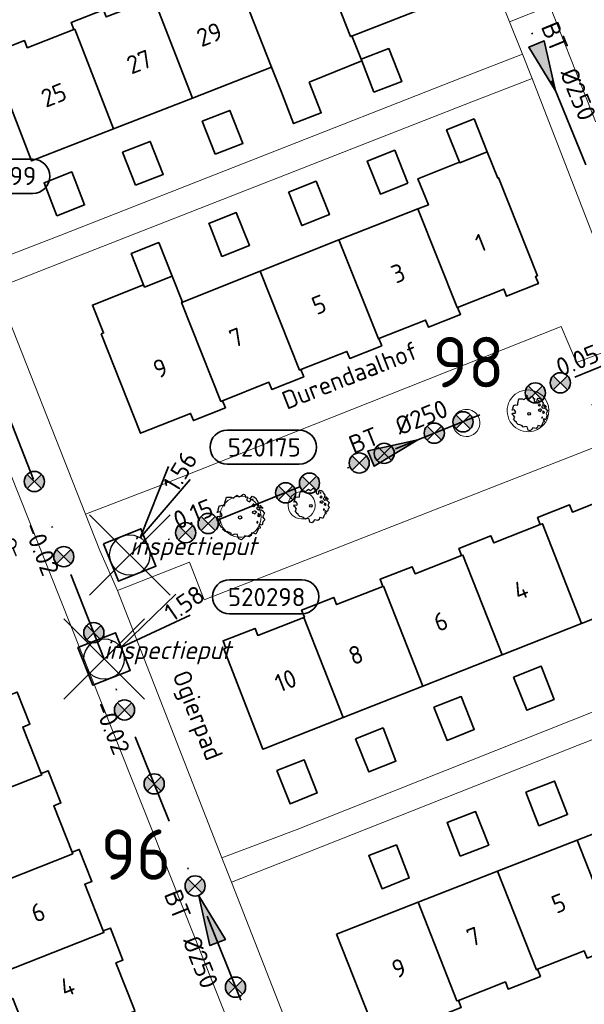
# Model space of a CAD drawing. Header units: metres. Extents: x 152391 to 157968, y 462336 to 467280.
# Tile 256 of 256: x 155052 to 155094, y 464842 to 464915. Entities that reach past the tile are written whole.
import ezdxf
from ezdxf.enums import TextEntityAlignment as Align

# ---------------------------------------------------------------- set-up
doc = ezdxf.new("R2010")
doc.units = ezdxf.units.M
doc.header["$LTSCALE"] = 0.75
doc.header["$PDMODE"] = 3
doc.header["$PDSIZE"] = 3
doc.linetypes.add('RI-VWA_BETON', pattern=[19, 9, -5, 0, -5])
doc.layers.get('0').update_dxf_attribs({"lineweight": 25})
doc.layers.get('defpoints').update_dxf_attribs({"lineweight": 25})
for name, color, linetype, lineweight in [('B-GV-GR-BOOM-S', 252, 'Continuous', 25), ('B-WE-GR-BEPLANTING_CULTUUR_BODEMBEDEKKER-GV', 251, 'Continuous', 18), ('B-WE-GR-BEPLANTING_CULTUUR_HEESTERS-GV', 251, 'Continuous', 18), ('B-WE-OG-BEBOUWING-GV', 6, 'Continuous', 35), ('B-WE-OG-BEBOUWING-T18', 1, 'Continuous', 18), ('B-WE-OG-TOPOGRAFIE-T18', 1, 'Continuous', 18), ('B-WE-VH-VERHARDING_TEGEL-GV', 251, 'Continuous', 18), ('N-OI-RI-BIJZONDERDERHEDEN-T18', 134, 'Continuous', 18), ('N-OI-RI-T50', 130, 'Continuous', 50), ('N-OI-RI-VWA_PUTNUMMER-S @ 0.75', 36, 'Continuous', 35), ('N-OI-RI-VWA_RIOOLPUT_INSPECTIEPUT-S', 36, 'Continuous', 35), ('N-OI-RI-VWA_STROOMRICHTING-S @ 0.75', 36, 'Continuous', 35), ('N-OI-RI-VWA_TRANSPORTLEIDING_BETON_250-G', 36, 'RI-VWA_BETON', 35)]:
    doc.layers.add(name, color=color, linetype=linetype, lineweight=lineweight)
doc.layers.add('inspectieput', color=7, linetype='Continuous', plot=False)
doc.layers.add('N-OI-RI-VRIJVERVAL_HULPSTUK-S', color=210, linetype='Continuous', lineweight=35, plot=False)
doc.styles.add('NLCS-ISO', font='isocpeur.ttf')
doc.styles.add('NLCS-ISO-M750-T18', font='NLCS-ISO.ttf', dxfattribs={"height": 1.35})
doc.styles.add('NLCS-ISO-M750-T18_CURSIEF', font='NLCS-ISO.ttf', dxfattribs={"oblique": 15, "height": 1.35})
doc.styles.add('NLCS-ISO-M750-T50', font='NLCS-ISO.ttf', dxfattribs={"height": 3.75})

# ---------------------------------------------------------------- blocks, each defined once
blk = doc.blocks.new('*U108')
at = {"ltscale": 0.1}
blk.add_hatch(color=256, dxfattribs=at).paths.add_polyline_path([(2.5, 0), (-2.5, -0.833), (-2.5, 0.833)])
at = {"ltscale": 0.1, "flags": 128}
blk.add_lwpolyline([(2.5, 0), (-2.5, -0.833), (-2.5, 0.833)], close=True, dxfattribs=at)
at = {"ltscale": 0.1, "style": 'NLCS-ISO'}
for tag, p in [('BOBL', (-21.86, -3.24)), ('MAT', (-1, -3.74))]:
    blk.add_attdef(tag, text='', height=1.8, dxfattribs=at).set_placement(p, align=Align.BOTTOM_RIGHT)
for tag, p in [('BOBR', (16.014, -3.23)), ('DIA', (1, -3.74))]:
    blk.add_attdef(tag, text='', height=1.8, dxfattribs=at).set_placement(p, align=Align.BOTTOM_LEFT)
at = {"layer": 'defpoints', "ltscale": 0.1, "style": 'NLCS-ISO', "flags": 1}
blk.add_attdef('JVA', text='', height=1.8, dxfattribs=at).set_placement((0, -1), align=Align.TOP_CENTER)
blk = doc.blocks.new('*U136')
at = {"ltscale": 0.1}
blk.add_hatch(color=256, dxfattribs=at).paths.add_polyline_path([(2.5, 0), (-2.5, -0.833), (-2.5, 0.833)])
at = {"ltscale": 0.1, "flags": 128}
blk.add_lwpolyline([(2.5, 0), (-2.5, -0.833), (-2.5, 0.833)], close=True, dxfattribs=at)
at = {"ltscale": 0.1, "style": 'NLCS-ISO'}
for tag, p in [('BOBL', (-18.919, 0)), ('MAT', (-1, 0.5))]:
    blk.add_attdef(tag, text='', height=1.8, dxfattribs=at).set_placement(p, align=Align.BOTTOM_RIGHT)
for tag, p in [('DIA', (1, 0.5)), ('BOBR', (17.973, -0.004))]:
    blk.add_attdef(tag, text='', height=1.8, dxfattribs=at).set_placement(p, align=Align.BOTTOM_LEFT)
at = {"layer": 'defpoints', "ltscale": 0.1, "style": 'NLCS-ISO', "flags": 1}
blk.add_attdef('JVA', text='', height=1.8, dxfattribs=at).set_placement((0, -1), align=Align.TOP_CENTER)
blk = doc.blocks.new('*U137')
at = {"ltscale": 0.1}
blk.add_hatch(color=256, dxfattribs=at).paths.add_polyline_path([(2.5, 0), (-2.5, -0.833), (-2.5, 0.833)])
at = {"ltscale": 0.1, "flags": 128}
blk.add_lwpolyline([(2.5, 0), (-2.5, -0.833), (-2.5, 0.833)], close=True, dxfattribs=at)
at = {"ltscale": 0.1, "style": 'NLCS-ISO'}
for tag, p in [('BOBL', (-20.238, 0)), ('MAT', (-1, 0.5))]:
    blk.add_attdef(tag, text='', height=1.8, dxfattribs=at).set_placement(p, align=Align.BOTTOM_RIGHT)
for tag, p in [('DIA', (1, 0.5)), ('BOBR', (19.292, -0.005))]:
    blk.add_attdef(tag, text='', height=1.8, dxfattribs=at).set_placement(p, align=Align.BOTTOM_LEFT)
at = {"layer": 'defpoints', "ltscale": 0.1, "style": 'NLCS-ISO', "flags": 1}
blk.add_attdef('JVA', text='', height=1.8, dxfattribs=at).set_placement((0, -1), align=Align.TOP_CENTER)
blk = doc.blocks.new('*U142')
at = {"ltscale": 0.1}
blk.add_hatch(color=256, dxfattribs=at).paths.add_polyline_path([(-2.5, 0), (2.5, -0.833), (2.5, 0.833)])
at = {"ltscale": 0.1, "flags": 128}
blk.add_lwpolyline([(-2.5, 0), (2.5, -0.833), (2.5, 0.833)], close=True, dxfattribs=at)
at = {"ltscale": 0.1, "style": 'NLCS-ISO'}
for tag, p in [('BOBL', (-18.461, -3.24)), ('MAT', (-1, -3.74))]:
    blk.add_attdef(tag, text='', height=1.8, dxfattribs=at).set_placement(p, align=Align.BOTTOM_RIGHT)
for tag, p in [('BOBR', (17.515, -3.236)), ('DIA', (1, -3.74))]:
    blk.add_attdef(tag, text='', height=1.8, dxfattribs=at).set_placement(p, align=Align.BOTTOM_LEFT)
at = {"layer": 'defpoints', "ltscale": 0.1, "style": 'NLCS-ISO', "flags": 1}
blk.add_attdef('JVA', text='', height=1.8, dxfattribs=at).set_placement((0, -1), align=Align.TOP_CENTER)
blk = doc.blocks.new('*U143')
at = {"ltscale": 0.1}
blk.add_hatch(color=256, dxfattribs=at).paths.add_polyline_path([(-2.5, 0), (2.5, -0.833), (2.5, 0.833)])
at = {"ltscale": 0.1, "flags": 128}
blk.add_lwpolyline([(-2.5, 0), (2.5, -0.833), (2.5, 0.833)], close=True, dxfattribs=at)
at = {"ltscale": 0.1, "style": 'NLCS-ISO'}
for tag, p in [('BOBL', (-24.572, 0)), ('MAT', (-1, 0.5))]:
    blk.add_attdef(tag, text='', height=1.8, dxfattribs=at).set_placement(p, align=Align.BOTTOM_RIGHT)
for tag, p in [('DIA', (1, 0.5)), ('BOBR', (23.626, -0.008))]:
    blk.add_attdef(tag, text='', height=1.8, dxfattribs=at).set_placement(p, align=Align.BOTTOM_LEFT)
at = {"layer": 'defpoints', "ltscale": 0.1, "style": 'NLCS-ISO', "flags": 1}
blk.add_attdef('JVA', text='', height=1.8, dxfattribs=at).set_placement((0, -1), align=Align.TOP_CENTER)
blk = doc.blocks.new('*U274')
for q in [(7.61, -5.823), (8.857, -3.656)]:
    blk.add_line((1.733, -0.998), q)
blk.add_lwpolyline([(15.731, -11.882), (8.573, -11.882, -1), (8.573, -8.498), (15.731, -8.498, -1)], format="xyb", close=True)
at = {"ltscale": 0.1, "style": 'NLCS-ISO'}
blk.add_attdef('PUTHGT', text='', height=1.8, rotation=330.07382, dxfattribs=at).set_placement((6.614, -3.84), align=Align.MIDDLE_LEFT)
blk.add_attdef('PUTNR', text='', height=1.8, dxfattribs=at).set_placement((12.254, -8.358), align=Align.MIDDLE_CENTER)
blk = doc.blocks.new('B-SRI-PUT_VWA-SO')
at = {"flags": 128}
blk.add_lwpolyline([(-2, 2), (2, 2), (2, -2), (-2, -2)], close=True, dxfattribs=at)
at = {"lineweight": -3, "flags": 128}
blk.add_lwpolyline([(2, -2), (2, 2), (-2, 2), (-2, -2)], close=True, dxfattribs=at)
at = {"lineweight": -3}
blk.add_circle((0, 0), 2, dxfattribs=at)
blk = doc.blocks.new('*U182')
for q in [(3.851, 8.774), (5.99, 7.479)]:
    blk.add_line((1.036, 1.711), q)
blk.add_lwpolyline([(16.81, 12.391), (9.652, 12.391, 1), (9.652, 9.007), (16.81, 9.007, 1)], format="xyb", close=True)
at = {"ltscale": 0.1, "style": 'NLCS-ISO'}
blk.add_attdef('PUTHGT', text='', height=1.8, rotation=58.80507, dxfattribs=at).set_placement((3.937, 6.557), align=Align.MIDDLE_LEFT)
blk.add_attdef('PUTNR', text='', height=1.8, dxfattribs=at).set_placement((13.333, 10.667), align=Align.MIDDLE_CENTER)
blk = doc.blocks.new('*U268')
for q in [(7.111, 6.423), (8.53, 4.365)]:
    blk.add_line((1.646, 1.136), q)
blk.add_lwpolyline([(19.595, 7.868), (12.437, 7.868, 1), (12.437, 4.483), (19.595, 4.483, 1)], format="xyb", close=True)
at = {"ltscale": 0.1, "style": 'NLCS-ISO'}
blk.add_attdef('PUTHGT', text='', height=1.8, rotation=34.59382, dxfattribs=at).set_placement((6.28, 4.365), align=Align.MIDDLE_LEFT)
blk.add_attdef('PUTNR', text='', height=1.8, dxfattribs=at).set_placement((16.118, 6.143), align=Align.MIDDLE_CENTER)
blk = doc.blocks.new('SRI-HULP')
h = blk.add_hatch(color=256)
h.dxf.hatch_style = 1
h.paths.add_polyline_path([(-0.707, 0.707, 0.198912), (-1, 0, 0.198912), (-0.707, -0.707), (0, 0)])
h = blk.add_hatch(color=256)
h.dxf.hatch_style = 1
h.paths.add_polyline_path([(1, 0, 0.198912), (0.707, 0.707), (0, 0), (0.707, -0.707, 0.198912)])
for p, q in [((-0.707, 0.707), (0.707, -0.707)), ((-0.707, -0.707), (0.707, 0.707))]:
    blk.add_line(p, q)
blk.add_circle((0, 0), 1)
blk = doc.blocks.new('ACMAP_ANN_TEMPLATE_type knoop')
at = {"layer": 'defpoints', "style": 'NLCS-ISO-M750-T18_CURSIEF', "oblique": 15}
blk.add_attdef('type_knoop', (0, 0), '', height=1.35, dxfattribs=at)
blk = doc.blocks.new('SGR-BOOM_21_30')
at = {"linetype": 'Continuous'}
for p, q in [((-1.051, 1.335), (-1.016, 1.499)), ((-1.016, 1.499), (-0.668, 1.499)), ((-0.668, 1.499), (-0.516, 1.433)), ((-0.47, 1.45), (-0.365, 1.548)), ((-0.365, 1.548), (-0.226, 1.647)), ((-0.226, 1.647), (-0.133, 1.581)), ((-0.133, 1.581), (-0.063, 1.515)), ((-0.063, 1.515), (0.065, 1.581)), ((0.065, 1.581), (0.205, 1.712)), ((0.205, 1.712), (0.263, 1.729)), ((0.263, 1.729), (0.333, 1.696)), ((0.333, 1.696), (0.391, 1.647)), ((0.402, 1.532), (0.379, 1.499)), ((0.379, 1.499), (0.53, 1.515)), ((0.391, 1.647), (0.402, 1.532)), ((0.542, 1.483), (0.507, 1.285)), ((0.53, 1.515), (0.542, 1.483)), ((0.786, 1.4), (0.891, 1.565)), ((0.891, 1.565), (1.019, 1.532)), ((1.019, 1.532), (1.158, 1.45)), ((-1.633, 0.579), (-1.528, 0.875)), ((-1.528, 0.875), (-1.458, 0.858)), ((-1.458, 0.858), (-1.342, 0.908)), ((-1.342, 0.908), (-1.179, 0.858)), ((-1.179, 0.858), (-1.121, 0.924)), ((-1.133, 1.088), (-1.109, 1.187)), ((-1.121, 0.924), (-1.133, 1.088)), ((-1.109, 1.187), (-1.051, 1.335)), ((-0.516, 1.433), (-0.47, 1.45)), ((0.507, 1.285), (0.565, 1.236)), ((0.565, 1.236), (0.693, 1.154)), ((0.693, 1.154), (0.751, 1.203)), ((0.751, 1.203), (0.798, 1.285)), ((0.798, 1.285), (0.786, 1.4)), ((0.937, 0.908), (0.891, 0.875)), ((0.891, 0.875), (0.926, 0.825)), ((0.972, 1.368), (0.926, 1.335)), ((0.926, 1.335), (0.949, 1.253)), ((0.926, 0.825), (0.984, 0.842)), ((0.972, 0.973), (0.937, 0.908)), ((0.949, 1.253), (0.961, 1.236)), ((0.961, 1.269), (0.972, 1.368)), ((1.03, 0.973), (0.972, 0.973)), ((0.984, 0.842), (1.03, 0.776)), ((1.077, 0.94), (1.03, 0.973)), ((1.03, 0.776), (1.077, 0.842)), ((1.124, 0.875), (1.077, 0.94)), ((1.077, 0.842), (1.124, 0.875)), ((1.158, 1.45), (1.251, 1.269)), ((1.321, 0.793), (1.228, 0.694)), ((1.251, 1.269), (1.379, 1.055)), ((1.379, 1.055), (1.321, 0.793)), ((1.472, 0.858), (1.438, 0.809)), ((1.438, 0.809), (1.461, 0.743)), ((1.461, 0.743), (1.531, 0.694)), ((1.542, 0.858), (1.472, 0.858)), ((1.624, 0.76), (1.542, 0.858)), ((1.728, 0.71), (1.624, 0.76)), ((-1.703, 0.365), (-1.656, 0.48)), ((-1.493, 0.415), (-1.703, 0.365)), ((-1.679, -0.029), (-1.668, 0.086)), ((-1.668, 0.086), (-1.389, 0.07)), ((-1.656, 0.48), (-1.598, 0.53)), ((-1.598, 0.53), (-1.633, 0.579)), ((-1.423, 0.333), (-1.493, 0.415)), ((-1.33, 0.185), (-1.423, 0.333)), ((-1.389, 0.07), (-1.33, 0.185)), ((0.926, 0.415), (0.891, 0.333)), ((0.891, 0.333), (1.03, 0.316)), ((1.054, 0.464), (0.926, 0.415)), ((1.03, 0.316), (1.112, 0.251)), ((1.112, 0.464), (1.054, 0.464)), ((1.217, 0.398), (1.112, 0.464)), ((1.112, 0.251), (1.205, 0.365)), ((1.205, 0.365), (1.24, 0.415)), ((1.228, 0.694), (1.275, 0.628)), ((1.275, 0.628), (1.379, 0.563)), ((1.344, 0.185), (1.31, 0.103)), ((1.434, 0.049), (1.31, 0.103)), ((1.356, 0.3), (1.344, 0.234)), ((1.344, 0.234), (1.344, 0.185)), ((1.426, 0.234), (1.356, 0.3)), ((1.379, 0.563), (1.438, 0.595)), ((1.472, 0.201), (1.426, 0.234)), ((1.434, 0.049), (1.507, 0.136)), ((1.438, 0.595), (1.565, 0.563)), ((1.507, 0.136), (1.472, 0.201)), ((1.531, 0.727), (1.635, 0.678)), ((1.531, 0.694), (1.542, 0.727)), ((1.565, 0.563), (1.635, 0.513)), ((1.635, 0.678), (1.728, 0.71)), ((1.635, 0.513), (1.81, 0.316)), ((1.717, 0.103), (1.67, 0.037)), ((1.67, 0.037), (1.763, -0.094)), ((1.81, 0.316), (1.717, 0.103)), ((-1.54, -0.177), (-1.679, -0.029)), ((-1.551, -0.505), (-1.493, -0.423)), ((-1.354, -0.752), (-1.551, -0.505)), ((-1.435, -0.324), (-1.54, -0.177)), ((-1.493, -0.423), (-1.435, -0.324)), ((1.286, -0.292), (1.24, -0.357)), ((1.24, -0.357), (1.251, -0.423)), ((1.263, -0.423), (1.333, -0.407)), ((1.333, -0.341), (1.286, -0.292)), ((1.333, -0.407), (1.333, -0.341)), ((1.461, -0.472), (1.391, -0.587)), ((1.391, -0.587), (1.426, -0.637)), ((1.426, -0.637), (1.496, -0.702)), ((1.577, -0.587), (1.461, -0.472)), ((1.496, -0.702), (1.484, -0.801)), ((1.658, -0.522), (1.577, -0.587)), ((1.682, -0.423), (1.658, -0.522)), ((1.717, -0.308), (1.682, -0.423)), ((1.845, -0.177), (1.717, -0.308)), ((1.763, -0.094), (1.845, -0.177)), ((-1.249, -0.784), (-1.354, -0.752)), ((-1.272, -0.899), (-1.249, -0.784)), ((-1.109, -1.047), (-1.272, -0.899)), ((-0.912, -1.08), (-1.109, -1.047)), ((-0.668, -1.179), (-0.912, -1.08)), ((-0.679, -1.294), (-0.668, -1.179)), ((-0.551, -1.326), (-0.679, -1.294)), ((-0.4, -1.261), (-0.551, -1.326)), ((-0.191, -1.277), (-0.4, -1.261)), ((-0.156, -1.425), (-0.191, -1.277)), ((-0.133, -1.491), (-0.156, -1.425)), ((0.356, -1.376), (0.251, -1.524)), ((0.682, -1.441), (0.356, -1.376)), ((0.833, -1.359), (0.682, -1.441)), ((0.844, -1.162), (0.833, -1.359)), ((1.03, -1.179), (0.844, -1.162)), ((1.182, -1.244), (1.03, -1.179)), ((1.286, -1.014), (1.182, -1.244)), ((1.356, -0.883), (1.286, -1.014)), ((1.368, -0.834), (1.356, -0.883)), ((1.484, -0.801), (1.368, -0.834)), ((-0.098, -1.606), (-0.133, -1.491)), ((0.112, -1.671), (-0.098, -1.606)), ((0.251, -1.524), (0.112, -1.671))]:
    blk.add_line(p, q, dxfattribs=at)
blk.add_circle((0, 0), 0.126, dxfattribs=at)
blk = doc.blocks.new('SGR-BOOM_0_20')
at = {"linetype": 'Continuous'}
for p, q in [((-0.85, 0.816), (-0.832, 0.89)), ((-0.841, 0.693), (-0.85, 0.816)), ((-0.832, 0.89), (-0.788, 1.001)), ((-0.788, 1.001), (-0.762, 1.124)), ((-0.762, 1.124), (-0.501, 1.124)), ((-0.501, 1.124), (-0.387, 1.075)), ((-0.387, 1.075), (-0.352, 1.087)), ((-0.352, 1.087), (-0.274, 1.161)), ((-0.274, 1.161), (-0.169, 1.235)), ((-0.169, 1.235), (-0.099, 1.186)), ((-0.099, 1.186), (-0.047, 1.137)), ((-0.047, 1.137), (0.049, 1.186)), ((0.049, 1.186), (0.154, 1.284)), ((0.154, 1.284), (0.197, 1.297)), ((0.197, 1.297), (0.25, 1.272)), ((0.25, 1.272), (0.293, 1.235)), ((0.302, 1.149), (0.284, 1.124)), ((0.284, 1.124), (0.398, 1.137)), ((0.293, 1.235), (0.302, 1.149)), ((0.407, 1.112), (0.38, 0.964)), ((0.38, 0.964), (0.424, 0.927)), ((0.398, 1.137), (0.407, 1.112)), ((0.424, 0.927), (0.52, 0.865)), ((0.52, 0.865), (0.564, 0.902)), ((0.564, 0.902), (0.598, 0.964)), ((0.59, 1.05), (0.668, 1.173)), ((0.598, 0.964), (0.59, 1.05)), ((0.668, 1.173), (0.764, 1.149)), ((0.729, 1.026), (0.694, 1.001)), ((0.694, 1.001), (0.712, 0.939)), ((0.712, 0.939), (0.721, 0.927)), ((0.721, 0.952), (0.729, 1.026)), ((0.764, 1.149), (0.869, 1.087)), ((0.869, 1.087), (0.939, 0.952)), ((0.939, 0.952), (1.035, 0.792)), ((1.035, 0.792), (0.991, 0.594)), ((-1.277, 0.274), (-1.242, 0.36)), ((-1.12, 0.311), (-1.277, 0.274)), ((-1.259, -0.022), (-1.251, 0.065)), ((-1.251, 0.065), (-1.041, 0.052)), ((-1.242, 0.36), (-1.198, 0.397)), ((-1.225, 0.434), (-1.146, 0.656)), ((-1.198, 0.397), (-1.225, 0.434)), ((-1.146, 0.656), (-1.094, 0.644)), ((-1.068, 0.249), (-1.12, 0.311)), ((-1.094, 0.644), (-1.007, 0.681)), ((-0.998, 0.139), (-1.068, 0.249)), ((-1.041, 0.052), (-0.998, 0.139)), ((-1.007, 0.681), (-0.884, 0.644)), ((-0.884, 0.644), (-0.841, 0.693)), ((0.703, 0.681), (0.668, 0.656)), ((0.668, 0.656), (0.694, 0.619)), ((0.694, 0.311), (0.668, 0.249)), ((0.668, 0.249), (0.773, 0.237)), ((0.694, 0.619), (0.738, 0.631)), ((0.79, 0.348), (0.694, 0.311)), ((0.729, 0.73), (0.703, 0.681)), ((0.773, 0.73), (0.729, 0.73)), ((0.738, 0.631), (0.773, 0.582)), ((0.808, 0.705), (0.773, 0.73)), ((0.773, 0.582), (0.808, 0.631)), ((0.773, 0.237), (0.834, 0.188)), ((0.834, 0.348), (0.79, 0.348)), ((0.843, 0.656), (0.808, 0.705)), ((0.808, 0.631), (0.843, 0.656)), ((0.912, 0.299), (0.834, 0.348)), ((0.834, 0.188), (0.904, 0.274)), ((0.904, 0.274), (0.93, 0.311)), ((0.991, 0.594), (0.921, 0.521)), ((0.921, 0.521), (0.956, 0.471)), ((0.956, 0.471), (1.035, 0.422)), ((1.008, 0.139), (0.982, 0.077)), ((1.075, 0.037), (0.982, 0.077)), ((1.017, 0.225), (1.008, 0.176)), ((1.008, 0.176), (1.008, 0.139)), ((1.069, 0.176), (1.017, 0.225)), ((1.035, 0.422), (1.078, 0.447)), ((1.104, 0.151), (1.069, 0.176)), ((1.075, 0.037), (1.13, 0.102)), ((1.104, 0.644), (1.078, 0.607)), ((1.078, 0.607), (1.096, 0.557)), ((1.078, 0.447), (1.174, 0.422)), ((1.096, 0.557), (1.148, 0.521)), ((1.157, 0.644), (1.104, 0.644)), ((1.13, 0.102), (1.104, 0.151)), ((1.148, 0.545), (1.226, 0.508)), ((1.148, 0.521), (1.157, 0.545)), ((1.218, 0.57), (1.157, 0.644)), ((1.174, 0.422), (1.226, 0.385)), ((1.296, 0.533), (1.218, 0.57)), ((1.226, 0.508), (1.296, 0.533)), ((1.226, 0.385), (1.357, 0.237)), ((1.287, 0.077), (1.253, 0.028)), ((1.253, 0.028), (1.322, -0.071)), ((1.357, 0.237), (1.287, 0.077)), ((-1.155, -0.132), (-1.259, -0.022)), ((-1.164, -0.379), (-1.12, -0.317)), ((-1.015, -0.564), (-1.164, -0.379)), ((-1.076, -0.243), (-1.155, -0.132)), ((-1.12, -0.317), (-1.076, -0.243)), ((-0.937, -0.588), (-1.015, -0.564)), ((-0.954, -0.675), (-0.937, -0.588)), ((-0.832, -0.785), (-0.954, -0.675)), ((0.965, -0.219), (0.93, -0.268)), ((0.93, -0.268), (0.939, -0.317)), ((0.947, -0.317), (1, -0.305)), ((1, -0.256), (0.965, -0.219)), ((1.017, -0.662), (0.965, -0.761)), ((1, -0.305), (1, -0.256)), ((1.026, -0.625), (1.017, -0.662)), ((1.113, -0.601), (1.026, -0.625)), ((1.096, -0.354), (1.043, -0.44)), ((1.043, -0.44), (1.069, -0.477)), ((1.069, -0.477), (1.122, -0.527)), ((1.183, -0.44), (1.096, -0.354)), ((1.122, -0.527), (1.113, -0.601)), ((1.244, -0.391), (1.183, -0.44)), ((1.261, -0.317), (1.244, -0.391)), ((1.287, -0.231), (1.261, -0.317)), ((1.383, -0.132), (1.287, -0.231)), ((1.322, -0.071), (1.383, -0.132)), ((-0.684, -0.81), (-0.832, -0.785)), ((-0.501, -0.884), (-0.684, -0.81)), ((-0.509, -0.97), (-0.501, -0.884)), ((-0.413, -0.995), (-0.509, -0.97)), ((-0.3, -0.946), (-0.413, -0.995)), ((-0.143, -0.958), (-0.3, -0.946)), ((-0.117, -1.069), (-0.143, -0.958)), ((-0.099, -1.118), (-0.117, -1.069)), ((-0.073, -1.204), (-0.099, -1.118)), ((0.084, -1.254), (-0.073, -1.204)), ((0.188, -1.143), (0.084, -1.254)), ((0.267, -1.032), (0.188, -1.143)), ((0.511, -1.081), (0.267, -1.032)), ((0.625, -1.019), (0.511, -1.081)), ((0.633, -0.872), (0.625, -1.019)), ((0.773, -0.884), (0.633, -0.872)), ((0.886, -0.933), (0.773, -0.884)), ((0.965, -0.761), (0.886, -0.933))]:
    blk.add_line(p, q, dxfattribs=at)
blk.add_circle((0, 0), 0.0948, dxfattribs=at)

msp = doc.modelspace()

# ---------------------------------------------------------------- linework, layer by layer
at = {"layer": 'B-WE-GR-BEPLANTING_CULTUUR_BODEMBEDEKKER-GV'}
for points in [[(155086.536, 464885.258, 1.045525), (155084.515, 464885.295)], [(155084.515, 464885.295, 0.955464), (155086.536, 464885.258)], [(155074.29, 464879.128, 1.04601), (155072.269, 464879.166)], [(155068.732, 464879.876, 1.031751), (155068.826, 464876.821)], [(155068.826, 464876.821, 0.970211), (155068.732, 464879.876)], [(155072.269, 464879.166, 0.954961), (155074.29, 464879.128)]]:
    msp.add_lwpolyline(points, format="xyb", dxfattribs=at)
at = {"layer": 'B-WE-GR-BEPLANTING_CULTUUR_HEESTERS-GV'}
msp.add_lwpolyline([(155164.835, 464941.315), (155163.484, 464944.698), (155091.743, 464916.359), (155097.142, 464902.675), (155100.729, 464904.09), (155097.213, 464913.016), (155157.315, 464936.647), (155157.499, 464936.182)], dxfattribs=at)
for points in [[(155090.118, 464887.781, 1.019645), (155090.176, 464884.676)], [(155090.176, 464884.676, 0.981643), (155090.118, 464887.781)]]:
    msp.add_lwpolyline(points, format="xyb", dxfattribs=at)
at = {"layer": 'B-WE-OG-BEBOUWING-GV'}
for points in [[(155077.024, 464914.118), (155077.052, 464914.129), (155082.983, 464916.441), (155080.099, 464923.847), (155076.346, 464922.386), (155076.14, 464922.917), (155073.745, 464921.984), (155073.952, 464921.453), (155074.019, 464921.479), (155076.904, 464914.071)], [(155073.852, 464910.687), (155077.746, 464912.263), (155077.701, 464912.381), (155077.024, 464914.118), (155076.904, 464914.071), (155074.019, 464921.479), (155073.952, 464921.453), (155070.491, 464920.106), (155070.284, 464920.637), (155067.889, 464919.704), (155068.096, 464919.173), (155068.149, 464919.193), (155071.045, 464911.787), (155071.721, 464910.052), (155072.677, 464907.596), (155074.743, 464908.401)], [(155068.096, 464919.173), (155064.607, 464917.814), (155064.4, 464918.346), (155062.005, 464917.413), (155062.212, 464916.882), (155062.278, 464916.908), (155065.165, 464909.494), (155071.045, 464911.787), (155068.149, 464919.193)], [(155059.295, 464907.206), (155065.165, 464909.494), (155062.278, 464916.908), (155062.212, 464916.882), (155058.746, 464915.532), (155058.539, 464916.063), (155056.144, 464915.131), (155056.351, 464914.599), (155056.408, 464914.622)], [(155050.328, 464912.254), (155053.189, 464904.825), (155059.295, 464907.206), (155056.408, 464914.622), (155056.351, 464914.599), (155052.877, 464913.247), (155052.67, 464913.778), (155050.275, 464912.845), (155050.482, 464912.314)], [(155078.657, 464909.926), (155080.723, 464910.73), (155079.766, 464913.186), (155077.701, 464912.381), (155077.746, 464912.263)], [(155066.844, 464905.324), (155068.909, 464906.128), (155067.953, 464908.584), (155065.887, 464907.779)], [(155087.079, 464905.501), (155086.106, 464907.949), (155084.062, 464907.137), (155085.021, 464904.724), (155085.035, 464904.688)], [(155060.919, 464903.015), (155062.984, 464903.82), (155062.028, 464906.276), (155059.962, 464905.471)], [(155081.179, 464903.171), (155080.206, 464905.62), (155078.161, 464904.807), (155079.134, 464902.359)], [(155085.021, 464904.724), (155081.929, 464903.496), (155082.701, 464901.554), (155081.921, 464901.252), (155084.839, 464893.907), (155084.87, 464893.919), (155088.305, 464895.284), (155088.516, 464894.754), (155090.891, 464895.698), (155090.681, 464896.227), (155090.816, 464896.281), (155087.947, 464903.502), (155087.921, 464903.567), (155087.857, 464903.543), (155087.079, 464905.501), (155085.035, 464904.688)], [(155055.08, 464900.741), (155057.145, 464901.545), (155056.188, 464904.001), (155054.123, 464903.196)], [(155072.367, 464902.355), (155073.297, 464900.013), (155075.341, 464900.825), (155074.356, 464903.308), (155072.311, 464902.496)], [(155076.058, 464898.948), (155078.984, 464891.581), (155079.025, 464891.597), (155082.494, 464892.975), (155082.704, 464892.445), (155085.08, 464893.389), (155084.87, 464893.919), (155084.839, 464893.907), (155081.921, 464901.252)], [(155066.443, 464900.007), (155067.353, 464897.715), (155069.398, 464898.528), (155068.424, 464900.98), (155066.379, 464900.168)], [(155061.532, 464895.605), (155061.602, 464895.43), (155063.646, 464896.243), (155062.653, 464898.743), (155060.608, 464897.931)], [(155076.058, 464898.948), (155070.208, 464896.611), (155073.13, 464889.255), (155073.223, 464889.292), (155076.649, 464890.653), (155076.859, 464890.123), (155079.235, 464891.067), (155079.025, 464891.597), (155078.984, 464891.581)], [(155058.362, 464891.947), (155061.298, 464884.555), (155065.023, 464886.035), (155065.234, 464885.505), (155067.609, 464886.449), (155067.399, 464886.979), (155067.275, 464886.929), (155064.348, 464894.296), (155064.41, 464894.32), (155063.646, 464896.243), (155061.602, 464895.43), (155061.532, 464895.605), (155057.727, 464894.094), (155058.55, 464892.022)], [(155067.399, 464886.979), (155070.848, 464888.349), (155071.058, 464887.819), (155073.434, 464888.763), (155073.223, 464889.292), (155073.13, 464889.255), (155070.208, 464896.611), (155064.41, 464894.32), (155064.348, 464894.296), (155067.275, 464886.929)], [(155100.042, 464872.812), (155097.155, 464880.163), (155093.415, 464878.695), (155093.207, 464879.225), (155090.819, 464878.288), (155091.027, 464877.757), (155091.185, 464877.819), (155094.097, 464870.402), (155100.064, 464872.757)], [(155088.191, 464868.07), (155094.097, 464870.402), (155091.185, 464877.819), (155091.027, 464877.757), (155087.566, 464876.398), (155087.358, 464876.929), (155084.969, 464875.991), (155085.178, 464875.46), (155085.274, 464875.498)], [(155079.326, 464873.163), (155079.364, 464873.178), (155082.284, 464865.739), (155088.191, 464868.07), (155085.274, 464875.498), (155085.178, 464875.46), (155081.714, 464874.1), (155081.506, 464874.631), (155079.117, 464873.693)], [(155082.284, 464865.739), (155079.364, 464873.178), (155079.326, 464873.163), (155075.875, 464871.808), (155075.667, 464872.338), (155073.278, 464871.401), (155073.487, 464870.87), (155073.453, 464870.857), (155076.378, 464863.407)], [(155067.483, 464868.513), (155070.29, 464861.29), (155070.387, 464861.041), (155070.532, 464861.099), (155076.378, 464863.407), (155073.453, 464870.857), (155070.022, 464869.51), (155069.814, 464870.04), (155067.444, 464869.11), (155067.652, 464868.579)], [(155089.042, 464866.42), (155090.034, 464863.948), (155092.05, 464864.756), (155091.092, 464867.218)], [(155051.602, 464865.089), (155051.641, 464864.991), (155044.103, 464862.019), (155046.414, 464856.158), (155053.952, 464859.131), (155053.911, 464859.233), (155052.544, 464862.7), (155053.074, 464862.91), (155052.133, 464865.298)], [(155083.101, 464864.171), (155084.093, 464861.699), (155086.109, 464862.507), (155085.151, 464864.969)], [(155077.287, 464861.832), (155078.279, 464859.36), (155080.295, 464860.168), (155079.337, 464862.63)], [(155071.429, 464859.459), (155072.421, 464856.987), (155074.437, 464857.795), (155073.479, 464860.257)], [(155053.911, 464859.233), (155053.952, 464859.131), (155046.414, 464856.158), (155048.725, 464850.298), (155056.263, 464853.27), (155056.216, 464853.388), (155054.853, 464856.844), (155055.383, 464857.054), (155054.441, 464859.442)], [(155089.96, 464857.862), (155090.924, 464855.358), (155093.057, 464856.18), (155092.093, 464858.683)], [(155102.58, 464849.282), (155102.554, 464849.272), (155099.681, 464856.593), (155093.767, 464854.283), (155096.642, 464846.953), (155096.699, 464846.975), (155100.179, 464848.341), (155100.387, 464847.81), (155102.788, 464848.752)], [(155085.065, 464853.092), (155087.187, 464853.92), (155086.215, 464856.411), (155084.092, 464855.583)], [(155096.699, 464846.975), (155096.642, 464846.953), (155093.767, 464854.283), (155087.853, 464851.972), (155090.732, 464844.634), (155090.829, 464844.672), (155094.299, 464846.034), (155094.507, 464845.503), (155096.908, 464846.445)], [(155058.525, 464847.531), (155057.158, 464850.998), (155057.689, 464851.207), (155056.746, 464853.598), (155056.216, 464853.388), (155056.263, 464853.27), (155048.725, 464850.298), (155050.962, 464844.624), (155051.036, 464844.437), (155058.573, 464847.409)], [(155080.324, 464853.936), (155078.274, 464853.138), (155079.266, 464850.666), (155081.282, 464851.474)], [(155084.944, 464842.363), (155088.428, 464843.73), (155088.636, 464843.2), (155091.037, 464844.141), (155090.829, 464844.672), (155090.732, 464844.634), (155087.853, 464851.972), (155081.938, 464849.661), (155084.82, 464842.315)], [(155075.869, 464847.29), (155078.76, 464839.937), (155082.543, 464841.421), (155082.751, 464840.891), (155085.152, 464841.833), (155084.944, 464842.363), (155084.82, 464842.315), (155081.938, 464849.661)], [(155058.525, 464847.531), (155058.573, 464847.409), (155051.036, 464844.437), (155050.962, 464844.624), (155046.685, 464842.938), (155047.522, 464840.822), (155051.797, 464842.507), (155053.347, 464838.576), (155060.884, 464841.548), (155060.845, 464841.647), (155059.467, 464845.142), (155059.997, 464845.351), (155059.056, 464847.74)]]:
    msp.add_lwpolyline(points, close=True, dxfattribs=at)
at = {"layer": 'B-WE-VH-VERHARDING_TEGEL-GV'}
msp.add_lwpolyline([(155082.697, 464930.432), (155088.742, 464915.175), (155091.743, 464916.359)], dxfattribs=at)
for points in [[(155099.239, 464888.409), (155102.853, 464879.139), (155105.953, 464880.349), (155098.848, 464898.353), (155097.473, 464901.838), (155097.142, 464902.675), (155091.743, 464916.359), (155088.742, 464915.175), (155089.699, 464912.759), (155090.421, 464910.944), (155097.971, 464891.431)], [(155050.563, 464895.352), (155049.901, 464897.179), (155043.037, 464914.762), (155041.297, 464914.059), (155039.059, 464913.153), (155040.906, 464908.505), (155069.013, 464837.796), (155071.194, 464832.308), (155074.789, 464833.961), (155068.07, 464851.149), (155067.35, 464852.96), (155059.586, 464872.863), (155058.266, 464875.823), (155057.219, 464878.526)], [(155089.699, 464912.759), (155085.177, 464911.013), (155055.376, 464899.304), (155049.901, 464897.179), (155050.563, 464895.352), (155056.073, 464897.503), (155085.925, 464909.212), (155090.421, 464910.944)], [(155062.771, 464880.665), (155057.219, 464878.526), (155058.266, 464875.823), (155059.586, 464872.863), (155064.94, 464874.956), (155066.036, 464872.154), (155095.974, 464883.864), (155094.866, 464886.7), (155099.239, 464888.409), (155097.971, 464891.431), (155093.707, 464889.811), (155092.567, 464892.503)], [(155067.35, 464852.96), (155068.07, 464851.149), (155073.619, 464853.341), (155103.32, 464865.101), (155107.669, 464866.844), (155106.956, 464868.608), (155102.572, 464866.852), (155072.871, 464855.042)]]:
    msp.add_lwpolyline(points, close=True, dxfattribs=at)
for points in [[(155090.176, 464884.676, -1.019645), (155090.118, 464887.781)], [(155090.118, 464887.781, -0.981643), (155090.176, 464884.676)], [(155084.515, 464885.295, -1.045525), (155086.536, 464885.258)], [(155086.536, 464885.258, -0.955464), (155084.515, 464885.295)], [(155072.269, 464879.166, -1.04601), (155074.29, 464879.128)], [(155068.826, 464876.821, -1.031751), (155068.732, 464879.876)], [(155068.732, 464879.876, -0.970211), (155068.826, 464876.821)], [(155074.29, 464879.128, -0.954961), (155072.269, 464879.166)]]:
    msp.add_lwpolyline(points, format="xyb", dxfattribs=at)
at = {"layer": 'inspectieput'}
for p in [(155060.5, 464875.5), (155058.59, 464867.76)]:
    msp.add_point(p, dxfattribs=at)
at = {"layer": 'N-OI-RI-VWA_TRANSPORTLEIDING_BETON_250-G'}
for p, q in [((155099.85, 464891.25), (155083.05, 464932.31)), ((155058.59, 464867.76), (155041.49, 464911.32)), ((155099.85, 464891.25), (155060.5, 464875.5)), ((155074.09, 464829.05), (155058.59, 464867.76))]:
    msp.add_line(p, q, dxfattribs=at)

# ---------------------------------------------------------------- block references
at = {"layer": 'B-GV-GR-BOOM-S', "transparency": 33554559}
for name, p in [('SGR-BOOM_0_20', (155090.2, 464886)), ('SGR-BOOM_21_30', (155068.7, 464878.3)), ('SGR-BOOM_0_20', (155073.97, 464879.157))]:
    msp.add_blockref(name, p, dxfattribs=at)
at = {"layer": 'defpoints'}
for p in [(155060.5, 464875.5), (155058.59, 464867.76)]:
    msp.add_blockref('ACMAP_ANN_TEMPLATE_type knoop', p, dxfattribs=at).add_auto_attribs({'type_knoop': 'inspectieput'})
at = {"layer": 'N-OI-RI-VRIJVERVAL_HULPSTUK-S', "xscale": 0.75, "yscale": 0.75, "zscale": 0.75}
for p in [(155092.516, 464888.312), (155090.656, 464887.562), (155085.281, 464885.406), (155083.141, 464884.562), (155079.422, 464883.062), (155077.562, 464882.344), (155053.406, 464880.969), (155073.859, 464880.844), (155072.094, 464880.125), (155066.328, 464877.844), (155064.656, 464877.156), (155055.594, 464875.375), (155057.828, 464869.719), (155060.109, 464863.969), (155062.312, 464858.469), (155065.359, 464850.875), (155068.359, 464843.344)]:
    msp.add_blockref('SRI-HULP', p, dxfattribs=at)
at = {"layer": 'N-OI-RI-VWA_PUTNUMMER-S @ 0.75'}
ref = msp.add_blockref('*U274', (155041.49, 464911.32), dxfattribs=dict(at, xscale=0.75, yscale=0.75, zscale=0.75))
ref.add_attrib('PUTNR', '520299', dxfattribs={"layer": '0', "ltscale": 0.1, "height": 1.35, "style": 'NLCS-ISO'}).set_placement((155050.681, 464903.702), align=Align.MIDDLE_CENTER)
ref.add_attrib('PUTHGT', '1.46', dxfattribs={"layer": '0', "ltscale": 0.1, "height": 1.35, "rotation": 330.07382, "style": 'NLCS-ISO'}).set_placement((155046.451, 464908.44), align=Align.MIDDLE_LEFT)
at = {"layer": 'N-OI-RI-VWA_PUTNUMMER-S @ 0.75', "xscale": 0.75, "yscale": 0.75, "zscale": 0.75}
for name, p, values in [('*U182', (155060.5, 464875.5), {'PUTNR': '520175', 'PUTHGT': '1.56'}), ('*U268', (155058.59, 464867.76), {'PUTNR': '520298', 'PUTHGT': '1.58'})]:
    msp.add_blockref(name, p, dxfattribs=at).add_auto_attribs(values)
at = {"layer": 'N-OI-RI-VWA_RIOOLPUT_INSPECTIEPUT-S', "xscale": 0.75, "yscale": 0.75, "zscale": 0.75}
for p, rotation in [((155060.5, 464875.5), 21.81396058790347), ((155058.59, 464867.76), 111.4330845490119)]:
    msp.add_blockref('B-SRI-PUT_VWA-SO', p, dxfattribs=dict(at, rotation=rotation))
at = {"layer": 'N-OI-RI-VWA_STROOMRICHTING-S @ 0.75', "xscale": 0.75, "yscale": 0.75, "zscale": 0.75}
for name, p, rotation, values in [('*U137', (155091.45, 464911.78), 292.2522836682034, {'MAT': 'BT', 'DIA': '%%c250', 'BOBL': '0.03', 'BOBR': '-0.15'}), ('*U108', (155050.04, 464889.54), 291.433084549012, {'MAT': 'BT', 'DIA': '%%c250', 'BOBL': '0.24', 'BOBR': '-0.02'}), ('*U136', (155080.175, 464883.375), 21.81396058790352, {'MAT': 'BT', 'DIA': '%%c250', 'BOBL': '0.15', 'BOBR': '0.05'}), ('*U142', (155066.34, 464848.405), 291.8218221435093, {'MAT': 'BT', 'DIA': '%%c250', 'BOBL': '-0.02', 'BOBR': '0.25'}), ('*U143', (155097.745, 464838.39), 21.54621475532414, {'MAT': 'BT', 'DIA': '%%c250', 'BOBL': '-0.66', 'BOBR': '-0.49'})]:
    msp.add_blockref(name, p, dxfattribs=dict(at, rotation=rotation)).add_auto_attribs(values)

# ---------------------------------------------------------------- texts
at = {"layer": 'B-WE-OG-BEBOUWING-T18', "style": 'NLCS-ISO-M750-T18'}
for s, rotation, p in [('29', 21.3, (155066.427, 464914.23)), ('27', 21.3, (155061.2, 464912.195)), ('25', 21.3, (155054.851, 464909.723)), ('1', 21.5, (155086.588, 464898.733)), ('3', 21.7, (155080.453, 464896.468)), ('5', 21.7, (155074.571, 464894.131)), ('7', 21.7, (155068.421, 464891.688)), ('9', 21.7, (155062.775, 464889.396)), ('4', 21.4, (155089.578, 464872.891)), ('6', 21.5, (155083.623, 464870.553)), ('8', 21.4, (155077.31, 464868.074)), ('10', 21.5, (155072.096, 464866.152)), ('5', 21.4, (155092.398, 464849.585)), ('6', 21.5, (155053.681, 464848.912)), ('7', 21.4, (155086.072, 464847.103)), ('9', 20.5, (155080.51, 464844.755)), ('4', 21.5, (155055.863, 464843.378))]:
    msp.add_text(s, height=1.35, rotation=rotation, dxfattribs=at).set_placement(p, align=Align.MIDDLE)
at = {"layer": 'B-WE-OG-TOPOGRAFIE-T18', "style": 'NLCS-ISO-M750-T18'}
for s, rotation, p in [('Durendaalhof', 21.4, (155076.879, 464888.873)), ('Ogierpad', 291.7, (155065.371, 464863.502))]:
    msp.add_text(s, height=1.35, rotation=rotation, dxfattribs=at).set_placement(p, align=Align.MIDDLE)
at = {"layer": 'N-OI-RI-BIJZONDERDERHEDEN-T18', "style": 'NLCS-ISO-M750-T18_CURSIEF', "width": 0.8}
msp.add_text('PUTNRS. 520175 & 520298 MOEILIJK BEREIKBAAR', height=1.35, dxfattribs=at).set_placement((155020.529, 464875.399))
at = {"layer": 'N-OI-RI-T50', "style": 'NLCS-ISO-M750-T50'}
for s, p in [('98', (155083.016, 464887.973)), ('96', (155058.349, 464851.334))]:
    msp.add_text(s, height=3.75, dxfattribs=at).set_placement(p)

doc.saveas('drawing.dxf')
